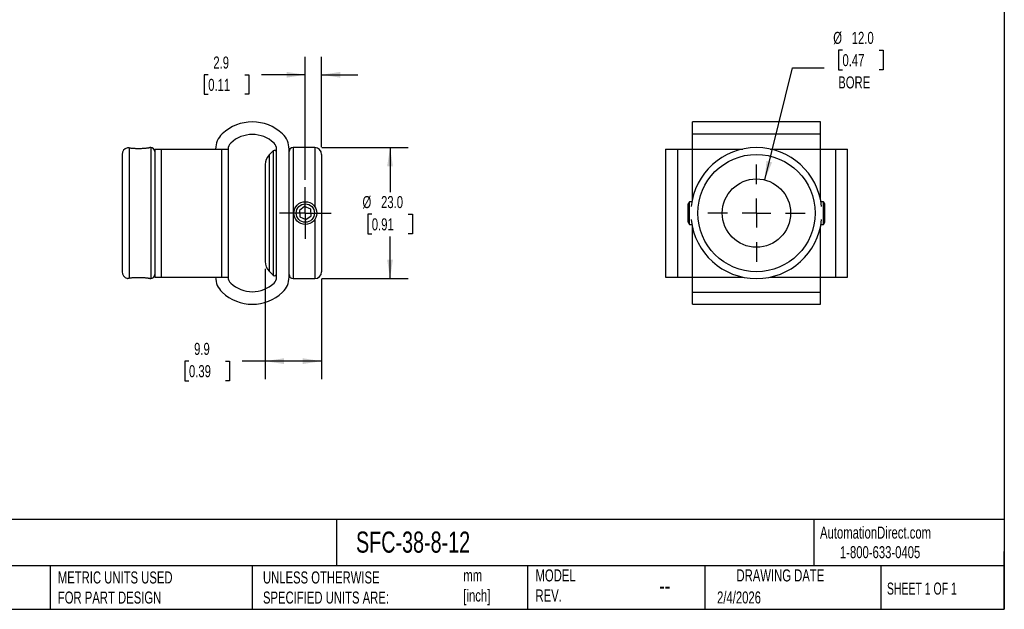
# Model space of a CAD drawing. Header units: millimetres. Extents: x 6 to 273, y 6 to 210.
# Tile 2 of 3: x 100 to 273, y 6 to 110. Entities that reach past the tile are written whole.
import ezdxf

# ---------------------------------------------------------------- set-up
doc = ezdxf.new("R2010")
doc.units = ezdxf.units.MM
doc.linetypes.add('SLD-Center', pattern=[19.05, 15.24, -1.27, 1.27, -1.27])
doc.linetypes.add('SLD-Solid', pattern=[0])
doc.layers.add('CENTER', color=40, linetype='SLD-Center')
doc.layers.add('DIMENSIONS', color=140, linetype='SLD-Solid', lineweight=25)
doc.layers.add('TEXT', color=140, linetype='SLD-Solid', lineweight=25)
doc.styles.add('SLDTEXTSTYLE0', font='TXT', dxfattribs={"width": 0.7})
doc.styles.add('SLDTEXTSTYLE1', font='TXT', dxfattribs={"width": 0.65})
doc.dimstyles.new('SLDDIMSTYLE0', dxfattribs={"dimtxt": 2.158008, "dimasz": 3.302, "dimexe": 0, "dimexo": 0.0625, "dimgap": 0.539502, "dimtad": 0, "dimtih": 1, "dimtoh": 1, "dimdec": 1, "dimrnd": 1e-09, "dimzin": 12, "dimdsep": 46, "dimtxsty": 'SLDTEXTSTYLE0', "dimsah": 1, "dimcen": 0.09, "dimadec": 0, "dimazin": 3, "dimtfac": 1, "dimtdec": 1, "dimtmove": 0, "dimatfit": 0, "dimfxl": 0, "dimfrac": 2, "dimtolj": 1, "dimtzin": 12, "dimarcsym": 0})
doc.dimstyles.new('SLDDIMSTYLE1', dxfattribs={"dimtxt": 2.158008, "dimasz": 3.302, "dimexe": 0, "dimexo": 0.0625, "dimgap": 0.539502, "dimtad": 0, "dimtih": 1, "dimtoh": 1, "dimdec": 1, "dimrnd": 1e-09, "dimzin": 12, "dimdsep": 46, "dimtxsty": 'SLDTEXTSTYLE0', "dimsah": 1, "dimcen": 0.09, "dimadec": 0, "dimazin": 3, "dimtfac": 1, "dimtdec": 1, "dimtofl": 0, "dimtmove": 0, "dimatfit": 3, "dimfxl": 0, "dimfrac": 2, "dimtolj": 1, "dimtzin": 12, "dimarcsym": 0})
doc.dimstyles.new('SLDDIMSTYLE2', dxfattribs={"dimtxt": 2.158008, "dimasz": 3.302, "dimexe": 0, "dimexo": 0.0625, "dimgap": 0.539502, "dimtad": 0, "dimtih": 1, "dimtoh": 1, "dimdec": 1, "dimrnd": 1e-09, "dimzin": 4, "dimdsep": 46, "dimtxsty": 'SLDTEXTSTYLE0', "dimsah": 1, "dimcen": 0.09, "dimadec": 0, "dimazin": 1, "dimtfac": 1, "dimtdec": 1, "dimtofl": 0, "dimtmove": 0, "dimatfit": 3, "dimfxl": 0, "dimfrac": 2, "dimtolj": 1, "dimtzin": 12, "dimarcsym": 0})
doc.dimstyles.new('SLDDIMSTYLE3', dxfattribs={"dimtxt": 2.158008, "dimasz": 3.302, "dimexe": 0, "dimexo": 0.0625, "dimgap": 0.539502, "dimtad": 0, "dimtih": 1, "dimtoh": 1, "dimdec": 1, "dimrnd": 1e-09, "dimzin": 4, "dimdsep": 46, "dimtxsty": 'SLDTEXTSTYLE0', "dimsah": 1, "dimcen": 0, "dimadec": 0, "dimazin": 1, "dimtfac": 1, "dimtdec": 1, "dimtofl": 0, "dimtmove": 0, "dimatfit": 3, "dimfxl": 0, "dimfrac": 2, "dimtolj": 1, "dimtzin": 12, "dimarcsym": 0})

# ---------------------------------------------------------------- blocks, each defined once
blk = doc.blocks.new('_D')
at = {"layer": 'DIMENSIONS'}
for p, q in [((150.31, 81.73), (150.31, 103.37)), ((153.16, 87.49), (153.16, 103.37)), ((133.26, 100.2), (132.54, 100.2)), ((132.54, 100.2), (132.54, 96.77)), ((139.67, 100.2), (140.4, 100.2)), ((140.4, 100.2), (140.4, 96.77)), ((150.31, 100.2), (142.6, 100.2)), ((153.16, 100.2), (159.51, 100.2)), ((132.54, 96.77), (133.26, 96.77)), ((140.4, 96.77), (139.67, 96.77))]:
    blk.add_line(p, q, dxfattribs=at)
for points in [[(150.31, 100.2), (147.01, 100.71), (147.01, 99.69)], [(153.16, 100.2), (156.46, 99.69), (156.46, 100.71)]]:
    blk.add_solid(points, dxfattribs=at)
at = {"layer": 'DIMENSIONS', "char_height": 2.117, "attachment_point": 1, "style": 'SLDTEXTSTYLE0'}
for s, insert in [('2.9', (134.16, 103.41)), ('0.11', (133.26, 99.5))]:
    blk.add_mtext(s, dxfattribs=dict(at, insert=insert))
blk = doc.blocks.new('_D_1')
at = {"layer": 'DIMENSIONS'}
for p, q in [((143.26, 66.15), (143.26, 46.75)), ((153.16, 64.35), (153.16, 46.75)), ((129.88, 49.92), (129.16, 49.92)), ((129.16, 49.92), (129.16, 46.49)), ((136.29, 49.92), (137.02, 49.92)), ((137.02, 49.92), (137.02, 46.49)), ((143.26, 49.92), (139.22, 49.92)), ((153.16, 49.92), (143.26, 49.92)), ((129.16, 46.49), (129.88, 46.49)), ((137.02, 46.49), (136.29, 46.49))]:
    blk.add_line(p, q, dxfattribs=at)
for points in [[(143.26, 49.92), (146.56, 49.42), (146.56, 50.43)], [(153.16, 49.92), (149.86, 50.43), (149.86, 49.42)]]:
    blk.add_solid(points, dxfattribs=at)
at = {"layer": 'DIMENSIONS', "char_height": 2.117, "attachment_point": 1, "style": 'SLDTEXTSTYLE0'}
for s, insert in [('9.9', (130.78, 53.14)), ('0.39', (129.88, 49.22))]:
    blk.add_mtext(s, dxfattribs=dict(at, insert=insert))
blk = doc.blocks.new('_D_2')
at = {"layer": 'DIMENSIONS'}
for p, q in [((153.23, 87.42), (168.36, 87.42)), ((165.19, 87.42), (165.19, 79.62)), ((161.98, 75.7), (161.26, 75.7)), ((161.26, 75.7), (161.26, 72.27)), ((168.39, 75.7), (169.12, 75.7)), ((169.12, 75.7), (169.12, 72.27)), ((161.26, 72.27), (161.98, 72.27)), ((165.19, 64.42), (165.19, 71.79)), ((169.12, 72.27), (168.39, 72.27)), ((153.23, 64.42), (168.36, 64.42))]:
    blk.add_line(p, q, dxfattribs=at)
for points in [[(165.19, 87.42), (164.68, 84.12), (165.69, 84.12)], [(165.19, 64.42), (165.69, 67.73), (164.68, 67.73)]]:
    blk.add_solid(points, dxfattribs=at)
at = {"layer": 'DIMENSIONS', "char_height": 2.117, "attachment_point": 1, "style": 'SLDTEXTSTYLE0'}
for s, insert in [('%%c', (160.35, 78.91)), ('23.0', (163.61, 78.91)), ('0.91', (161.98, 75))]:
    blk.add_mtext(s, dxfattribs=dict(at, insert=insert))
blk = doc.blocks.new('SW_CENTERMARKSYMBOL_0')
at = {"layer": 'CENTER', "color": 0}
for p, q in [((0, 2.54), (0, 4.54)), ((0, 0), (0, 2.54)), ((-2.54, 0), (-4.54, 0)), ((0, 0), (-2.54, 0)), ((0, 0), (0, -2.54)), ((0, 0), (2.54, 0)), ((2.54, 0), (4.54, 0)), ((0, -2.54), (0, -4.54))]:
    blk.add_line(p, q, dxfattribs=at)
blk = doc.blocks.new('_D_3')
at = {"layer": 'DIMENSIONS'}
for p, q in [((244.63, 104.53), (243.91, 104.53)), ((243.91, 104.53), (243.91, 101.1)), ((251.05, 104.53), (251.77, 104.53)), ((251.77, 104.53), (251.77, 101.1)), ((230.98, 81.75), (235.86, 101.4)), ((235.86, 101.4), (241.42, 101.4)), ((243.91, 101.1), (244.63, 101.1)), ((251.77, 101.1), (251.05, 101.1))]:
    blk.add_line(p, q, dxfattribs=at)
blk.add_solid([(230.98, 81.75), (232.27, 84.83), (231.28, 85.07)], dxfattribs=at)
at = {"layer": 'DIMENSIONS', "char_height": 2.117, "attachment_point": 1, "style": 'SLDTEXTSTYLE0'}
for s, insert in [('%%c', (243.01, 107.74)), ('12.0', (246.26, 107.74)), ('0.47', (244.63, 103.83)), ('BORE', (243.89, 99.92))]:
    blk.add_mtext(s, dxfattribs=dict(at, insert=insert))
blk = doc.blocks.new('SW_CENTERMARKSYMBOL_1')
at = {"layer": 'CENTER', "color": 0}
for p, q in [((0, 5.08), (0, 8.54)), ((0, 0), (0, 2.54)), ((-5.08, 0), (-8.54, 0)), ((0, 0), (-2.54, 0)), ((0, 0), (0, -2.54)), ((0, 0), (2.54, 0)), ((5.08, 0), (8.54, 0)), ((0, -5.08), (0, -8.54))]:
    blk.add_line(p, q, dxfattribs=at)

msp = doc.modelspace()

# ---------------------------------------------------------------- linework, layer by layer
for p, q in [((240.78, 91.92), (218.28, 91.92)), ((218.28, 89.81), (218.28, 91.92)), ((240.78, 89.81), (240.78, 91.92)), ((218.28, 87.17), (218.28, 89.81)), ((218.28, 89.81), (240.78, 89.81)), ((240.78, 87.17), (240.78, 89.81)), ((119.36, 87.38), (119.36, 64.47)), ((123.16, 87.42), (123.01, 87.42)), ((123.16, 87.42), (123.16, 64.42)), ((123.86, 87.17), (123.86, 64.67)), ((123.86, 87.17), (125, 87.17)), ((125, 87.17), (125, 64.67)), ((125, 87.17), (135.62, 87.17)), ((135.62, 87.17), (135.62, 64.67)), ((135.62, 87.17), (136.76, 87.17)), ((136.76, 87.17), (136.76, 64.67)), ((144.66, 86.83), (143.96, 86.13)), ((144.66, 86.83), (144.66, 65.02)), ((145.26, 64.67), (145.26, 87.17)), ((147.46, 64.67), (147.46, 87.17)), ((151.96, 87.42), (148.16, 87.42)), ((148.16, 87.42), (148.16, 64.42)), ((151.96, 87.42), (151.96, 77.05)), ((213.53, 87.17), (213.53, 64.67)), ((213.53, 87.17), (215.64, 87.17)), ((215.64, 87.17), (215.64, 64.67)), ((215.64, 87.17), (218.28, 87.17)), ((218.28, 78.31), (218.28, 87.17)), ((218.28, 87.17), (227.15, 87.17)), ((231.92, 87.17), (240.78, 87.17)), ((240.78, 78.31), (240.78, 87.17)), ((240.78, 87.17), (243.42, 87.17)), ((243.42, 87.17), (243.42, 64.67)), ((243.42, 87.17), (245.53, 87.17)), ((245.53, 64.67), (245.53, 87.17)), ((118.16, 86.22), (118.16, 65.62)), ((143.96, 86.13), (143.96, 65.72)), ((153.16, 86.22), (153.16, 65.62)), ((143.26, 84.43), (143.26, 67.42)), ((217.76, 77.92), (217.53, 77.53)), ((218.21, 77.92), (217.76, 77.92)), ((217.76, 73.92), (217.76, 77.92)), ((241.31, 77.92), (240.86, 77.92)), ((241.53, 77.53), (241.31, 77.92)), ((241.31, 73.92), (241.31, 77.92)), ((150.19, 77.07), (149.26, 76.4)), ((149.26, 76.4), (149.37, 75.25)), ((151.25, 76.6), (150.19, 77.07)), ((151.36, 75.45), (151.25, 76.6)), ((217.53, 74.31), (217.53, 77.53)), ((241.53, 74.31), (241.53, 77.53)), ((149.37, 75.25), (150.42, 74.77)), ((150.42, 74.77), (151.36, 75.45)), ((151.96, 74.79), (151.96, 64.42)), ((217.53, 74.31), (217.76, 73.92)), ((217.76, 73.92), (218.21, 73.92)), ((218.28, 64.67), (218.28, 73.54)), ((240.78, 64.67), (240.78, 73.54)), ((240.86, 73.92), (241.31, 73.92)), ((241.31, 73.92), (241.53, 74.31)), ((143.96, 65.72), (144.66, 65.02)), ((123.01, 64.42), (123.16, 64.42)), ((123.86, 64.67), (125, 64.67)), ((125, 64.67), (135.62, 64.67)), ((135.62, 64.67), (136.76, 64.67)), ((148.16, 64.42), (151.96, 64.42)), ((213.53, 64.67), (215.64, 64.67)), ((215.64, 64.67), (218.28, 64.67)), ((218.28, 62.03), (218.28, 64.67)), ((218.28, 64.67), (227.15, 64.67)), ((231.92, 64.67), (240.78, 64.67)), ((240.78, 62.03), (240.78, 64.67)), ((240.78, 64.67), (243.42, 64.67)), ((243.42, 64.67), (245.53, 64.67)), ((218.28, 62.03), (240.78, 62.03)), ((218.28, 59.92), (218.28, 62.03)), ((240.78, 59.92), (240.78, 62.03)), ((218.28, 59.92), (240.78, 59.92))]:
    msp.add_line(p, q)
for centre, radius in [((229.53, 75.92), 10.3), ((229.53, 75.92), 6), ((150.31, 75.92), 2), ((150.31, 75.92), 1.61)]:
    msp.add_circle(centre, radius)
for centre, radius, start, end in [((141.01, 84.18), 7.74, 46.6776, 133.3224), ((138.19, 87.17), 3.63, 133.3224, 180), ((138.19, 87.17), 1.43, 133.322, 180), ((141.01, 84.18), 5.54, 46.678, 133.322), ((143.83, 87.17), 1.43, 0, 46.678), ((143.83, 87.17), 3.63, 0, 46.6776), ((119.36, 86.22), 1.2, 104.6074, 180), ((123.16, 86.72), 0.7, 0, 90), ((144.91, 86.58), 0.35, 0, 135), ((148.16, 86.72), 0.7, 90, 180), ((151.96, 86.22), 1.2, 0, 90), ((229.53, 75.92), 11.5, 5.6404, 174.3596), ((145.66, 84.43), 2.4, 135, 180), ((229.53, 75.92), 11.5, 185.6404, 354.3596), ((145.66, 67.42), 2.4, 180, 225), ((119.36, 65.62), 1.2, 180, 255.4037), ((123.16, 65.12), 0.7, 270, 0), ((138.19, 64.67), 3.63, 180, 226.6776), ((138.19, 64.67), 1.43, 180, 226.678), ((144.91, 65.27), 0.35, 225, 0), ((143.83, 64.67), 1.43, 313.322, 0), ((143.83, 64.67), 3.63, 313.3224, 0), ((148.16, 65.12), 0.7, 180, 270), ((151.96, 65.62), 1.2, 270, 0), ((141.01, 67.66), 5.54, 226.678, 313.322), ((141.01, 67.66), 7.74, 226.6776, 313.3224)]:
    msp.add_arc(centre, radius, start, end)
for points, knots in [([(119.36, 87.38), (119.31, 87.38), (119.2, 87.39), (119.1, 87.39), (119.05, 87.38), (119.06, 87.38), (119.06, 87.38)], [0, 0, 0, 0, 0.260347, 0.531684, 0.836436, 1, 1, 1, 1]), ([(119.36, 87.38), (119.42, 87.37), (119.54, 87.35), (119.77, 87.33), (120.04, 87.31), (120.35, 87.29), (120.68, 87.28), (121.03, 87.27), (121.38, 87.28), (121.73, 87.29), (122.05, 87.31), (122.34, 87.34), (122.59, 87.37), (122.79, 87.39), (122.92, 87.41), (123, 87.42), (123, 87.42), (123.01, 87.42)], [0, 0, 0, 0, 0.058165, 0.117676, 0.182812, 0.249623, 0.318802, 0.38987, 0.461104, 0.5344, 0.605584, 0.678966, 0.747748, 0.818831, 0.88265, 0.94865, 1, 1, 1, 1]), ([(119.06, 64.46), (119.06, 64.46), (119.05, 64.46), (119.1, 64.46), (119.2, 64.46), (119.31, 64.47), (119.36, 64.47)], [0, 0, 0, 0, 0.149932, 0.457622, 0.775745, 1, 1, 1, 1]), ([(123.01, 64.42), (123.01, 64.42), (123.02, 64.42), (122.98, 64.43), (122.91, 64.44), (122.78, 64.46), (122.62, 64.48), (122.41, 64.5), (122.17, 64.52), (121.88, 64.55), (121.57, 64.56), (121.23, 64.57), (120.88, 64.57), (120.52, 64.57), (120.18, 64.55), (119.87, 64.53), (119.58, 64.5), (119.44, 64.48), (119.36, 64.47)], [0, 0, 0, 0, 0.007428, 0.068029, 0.124966, 0.183454, 0.242416, 0.302865, 0.366262, 0.431261, 0.499238, 0.569031, 0.639817, 0.712615, 0.784037, 0.85761, 0.927658, 1, 1, 1, 1])]:
    msp.add_open_spline(points, degree=3, knots=knots)
at = {"layer": 'TEXT'}
for p, q in [((273.05, 209.55), (273.05, 6.35)), ((273.05, 22.13), (6.35, 22.13)), ((155.76, 22.13), (155.76, 13.97)), ((239.58, 22.13), (239.58, 13.97)), ((273.05, 6.35), (273.05, 16.51)), ((273.05, 13.97), (6.35, 13.97)), ((105.48, 13.97), (105.48, 6.35)), ((141, 13.97), (141, 6.35)), ((189.3, 13.97), (189.3, 6.35)), ((220.47, 13.97), (220.47, 6.35)), ((251.35, 13.97), (251.35, 6.35)), ((6.35, 6.35), (273.05, 6.35))]:
    msp.add_line(p, q, dxfattribs=at)

# ---------------------------------------------------------------- block references
at = {"layer": 'CENTER'}
for name, p in [('SW_CENTERMARKSYMBOL_1', (229.53, 75.92)), ('SW_CENTERMARKSYMBOL_0', (150.31, 75.92))]:
    msp.add_blockref(name, p, dxfattribs=at)

# ---------------------------------------------------------------- texts
at = {"layer": 'TEXT'}
for s, insert, char_height, attachment_point, style in [('AutomationDirect.com', (240.69, 20.88), 2.1167, 1, 'SLDTEXTSTYLE0'), ('SFC-38-8-12', (159.21, 20), 3.7042, 1, 'SLDTEXTSTYLE0'), ('1-800-633-0405', (244.19, 17.44), 2.1167, 1, 'SLDTEXTSTYLE0'), ('METRIC UNITS USED ^JFOR PART DESIGN', (106.85, 13), 2.1167, 1, 'SLDTEXTSTYLE0'), ('UNLESS OTHERWISE ^JSPECIFIED UNITS ARE:', (142.87, 13), 2.1167, 1, 'SLDTEXTSTYLE0'), ('mm^J[inch]', (178.06, 13.36), 2.117, 1, 'SLDTEXTSTYLE0'), ('MODEL ^JREV.', (190.73, 13.36), 2.1167, 1, 'SLDTEXTSTYLE0'), ('DRAWING DATE', (233.73, 13.36), 2.1167, 2, 'SLDTEXTSTYLE0'), ('SHEET 1 OF 1', (252.44, 11.05), 2.1167, 1, 'SLDTEXTSTYLE1'), ('--', (212.43, 12.08), 3.175, 1, 'SLDTEXTSTYLE0'), ('2/4/2026', (222.61, 9.49), 2.117, 1, 'SLDTEXTSTYLE0')]:
    msp.add_mtext(s, dxfattribs=dict(at, insert=insert, char_height=char_height, attachment_point=attachment_point, style=style))

# ---------------------------------------------------------------- dimensions: what is measured, and where the dimension line sits
at = {"layer": 'DIMENSIONS'}
dim = msp.add_diameter_dim_2p(p1=(228.08, 70.1), p2=(230.98, 81.75), text='<>\\PBORE', dimstyle='SLDDIMSTYLE3', dxfattribs=at)
dim.commit()
dim.dimension.update_dxf_attribs({"geometry": '_D_3', "text_midpoint": (247.84, 102.51), "dimtype": 163})
for base, p1, p2, dimstyle, picture, middle in [((150.30928784, 100.1997905), (153.15928784, 86.22387952), (150.30928784, 80.46387952), 'SLDDIMSTYLE0', '_D', (136.46625131, 100.1997905)), ((153.16, 49.92), (143.26, 67.42), (153.16, 65.62), 'SLDDIMSTYLE1', '_D_1', (133.09, 49.92))]:
    dim = msp.add_linear_dim(base=base, p1=p1, p2=p2, dimstyle=dimstyle, dxfattribs=at)
    dim.commit()
    dim.dimension.update_dxf_attribs({"geometry": picture, "text_midpoint": middle, "dimtype": 160})
dim = msp.add_linear_dim(base=(165.19, 64.42), p1=(151.96, 87.42), p2=(151.96, 64.42), angle=90, text='%%c<>', dimstyle='SLDDIMSTYLE2', dxfattribs=at)
dim.commit()
dim.dimension.update_dxf_attribs({"geometry": '_D_2', "text_midpoint": (165.19, 75.7), "dimtype": 160})

doc.saveas('drawing.dxf')
